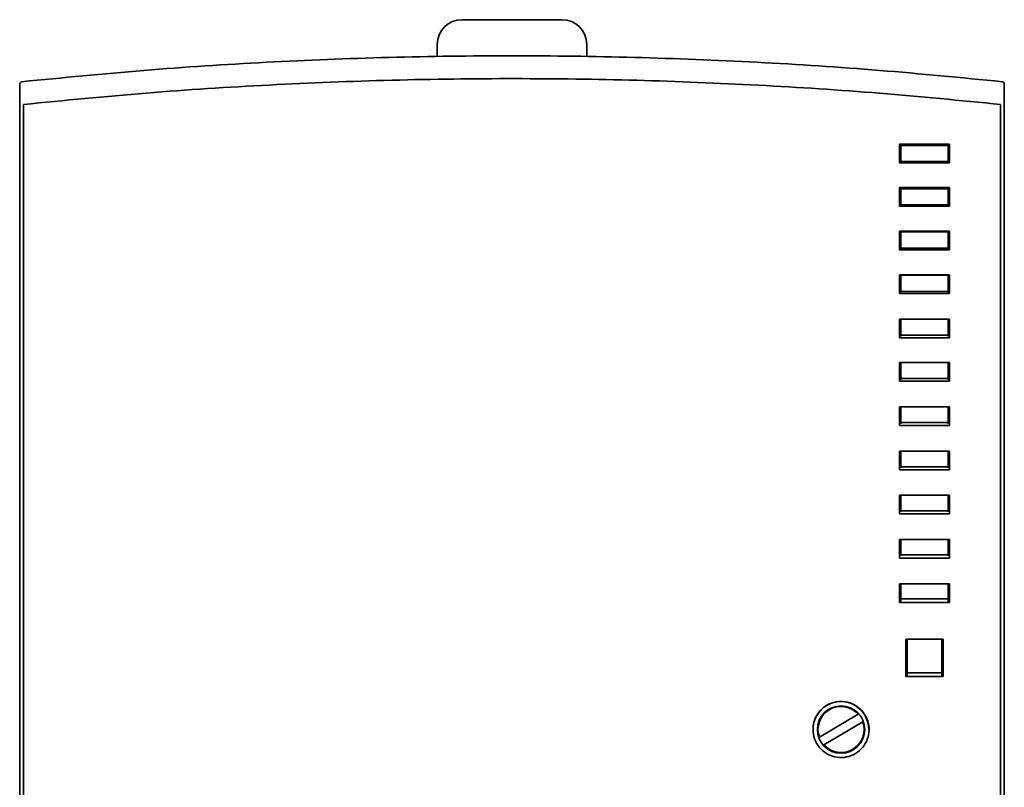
# Model space of a CAD drawing. Header units: millimetres. Extents: x 108 to 291, y 38 to 239.
# Tile 9 of 11: x 108 to 148, y 208 to 239. Entities that reach past the tile are written whole.
import ezdxf

# ---------------------------------------------------------------- set-up
doc = ezdxf.new("R2010")
doc.units = ezdxf.units.MM

msp = doc.modelspace()

# ---------------------------------------------------------------- linework, layer by layer
at = {"color": 7, "linetype": 'Continuous', "lineweight": 35}
for p, q in [((126.008, 238.884), (130.008, 238.884)), ((125.008, 237.394), (125.008, 237.884)), ((131.008, 237.884), (131.008, 237.394)), ((108.408, 235.482), (108.408, 182.744)), ((147.608, 235.482), (147.608, 182.744)), ((108.258, 176.396), (108.258, 235.414)), ((147.758, 235.414), (147.758, 176.396)), ((145.558, 233.893), (143.558, 233.893)), ((143.558, 233.893), (143.558, 233.143)), ((145.558, 233.893), (143.558, 233.893)), ((145.558, 233.143), (145.558, 233.893)), ((143.608, 233.835), (145.508, 233.835)), ((143.608, 233.191), (143.608, 233.835)), ((145.508, 233.191), (145.508, 233.835)), ((143.558, 233.143), (145.558, 233.143)), ((145.508, 233.191), (143.608, 233.191)), ((143.608, 233.191), (143.608, 233.143)), ((145.508, 233.191), (145.508, 233.143)), ((145.558, 232.143), (143.558, 232.143)), ((143.558, 232.143), (143.558, 231.393)), ((145.558, 232.143), (143.558, 232.143)), ((143.608, 232.1), (145.508, 232.1)), ((143.608, 231.455), (143.608, 232.1)), ((145.508, 231.455), (145.508, 232.1)), ((145.558, 231.393), (145.558, 232.143)), ((143.558, 231.393), (145.558, 231.393)), ((145.508, 231.455), (143.608, 231.455)), ((143.608, 231.455), (143.608, 231.407)), ((145.508, 231.455), (145.508, 231.407)), ((145.558, 230.393), (143.558, 230.393)), ((143.558, 230.393), (143.558, 229.643)), ((145.558, 230.393), (143.558, 230.393)), ((143.608, 230.363), (145.508, 230.363)), ((143.608, 229.718), (143.608, 230.363)), ((145.508, 229.718), (145.508, 230.363)), ((145.558, 229.643), (145.558, 230.393)), ((143.558, 229.643), (145.558, 229.643)), ((143.608, 229.718), (143.608, 229.67)), ((145.508, 229.718), (143.608, 229.718)), ((145.508, 229.718), (145.508, 229.67)), ((145.558, 228.644), (143.558, 228.644)), ((143.558, 228.644), (143.558, 227.894)), ((145.558, 228.643), (143.558, 228.643)), ((143.608, 228.626), (145.508, 228.626)), ((143.608, 227.98), (143.608, 228.626)), ((145.508, 227.98), (145.508, 228.626)), ((145.558, 227.894), (145.558, 228.644)), ((145.508, 227.98), (143.608, 227.98)), ((143.608, 227.98), (143.608, 227.933)), ((145.508, 227.98), (145.508, 227.933)), ((143.558, 227.894), (145.558, 227.894)), ((145.558, 226.869), (143.558, 226.869)), ((143.558, 226.869), (143.558, 226.119)), ((145.558, 226.869), (143.558, 226.869)), ((143.608, 226.862), (145.508, 226.862)), ((143.608, 226.216), (143.608, 226.862)), ((145.508, 226.216), (145.508, 226.862)), ((145.558, 226.119), (145.558, 226.869)), ((143.558, 226.119), (145.558, 226.119)), ((145.508, 226.216), (143.608, 226.216)), ((143.608, 226.216), (143.608, 226.169)), ((145.508, 226.216), (145.508, 226.169)), ((145.558, 225.119), (143.558, 225.119)), ((143.558, 225.119), (143.558, 224.369)), ((145.558, 225.119), (143.558, 225.119)), ((143.608, 224.476), (143.608, 225.123)), ((145.508, 224.476), (145.508, 225.123)), ((145.558, 224.369), (145.558, 225.119)), ((143.558, 224.369), (145.558, 224.369)), ((145.508, 224.476), (143.608, 224.476)), ((143.608, 224.476), (143.608, 224.429)), ((145.508, 224.476), (145.508, 224.429)), ((145.558, 223.344), (143.558, 223.344)), ((143.558, 223.344), (143.558, 222.594)), ((145.558, 223.344), (143.558, 223.344)), ((143.608, 222.71), (143.608, 223.357)), ((145.508, 222.71), (145.508, 223.357)), ((145.558, 222.594), (145.558, 223.344)), ((143.558, 222.594), (145.558, 222.594)), ((143.608, 222.71), (143.608, 222.663)), ((145.508, 222.71), (143.608, 222.71)), ((145.508, 222.71), (145.508, 222.663)), ((145.558, 221.569), (143.558, 221.569)), ((143.558, 221.569), (143.558, 220.819)), ((145.558, 221.569), (143.558, 221.569)), ((143.608, 220.943), (143.608, 221.59)), ((145.508, 220.943), (145.508, 221.59)), ((145.558, 220.819), (145.558, 221.569)), ((143.558, 220.819), (145.558, 220.819)), ((143.608, 220.943), (143.608, 220.896)), ((145.508, 220.943), (143.608, 220.943)), ((145.508, 220.943), (145.508, 220.896)), ((145.558, 219.794), (143.558, 219.794)), ((143.558, 219.794), (143.558, 219.045)), ((145.558, 219.794), (143.558, 219.794)), ((143.608, 219.175), (143.608, 219.822)), ((145.508, 219.175), (145.508, 219.822)), ((145.558, 219.045), (145.558, 219.794)), ((143.558, 219.045), (145.558, 219.045)), ((145.508, 219.175), (143.608, 219.175)), ((143.608, 219.175), (143.608, 219.128)), ((145.508, 219.175), (145.508, 219.128)), ((143.608, 217.406), (143.608, 218.054)), ((145.508, 217.406), (145.508, 218.054)), ((145.558, 218.02), (143.558, 218.02)), ((143.558, 218.02), (143.558, 217.27)), ((145.558, 218.02), (143.558, 218.02)), ((145.558, 217.27), (145.558, 218.02)), ((143.558, 217.27), (145.558, 217.27)), ((143.608, 217.406), (143.608, 217.359)), ((145.508, 217.406), (143.608, 217.406)), ((145.508, 217.406), (145.508, 217.359)), ((145.558, 216.245), (143.558, 216.245)), ((143.558, 216.245), (143.558, 215.495)), ((145.558, 216.245), (143.558, 216.245)), ((143.558, 216.184), (143.608, 216.184)), ((143.608, 215.635), (143.608, 216.245)), ((145.508, 215.635), (145.508, 216.245)), ((145.508, 216.184), (145.558, 216.184)), ((145.558, 215.495), (145.558, 216.245)), ((143.558, 215.495), (145.558, 215.495)), ((145.508, 215.635), (143.608, 215.635)), ((143.608, 215.635), (143.608, 215.495)), ((145.508, 215.635), (145.508, 215.495)), ((145.308, 214.02), (143.808, 214.02)), ((143.808, 214.02), (143.808, 212.52)), ((143.858, 214.02), (143.808, 214.02)), ((143.858, 212.666), (143.858, 214.02)), ((145.258, 214.02), (145.258, 212.666)), ((145.308, 214.02), (145.258, 214.02)), ((145.308, 212.52), (145.308, 214.02)), ((143.808, 212.52), (145.308, 212.52)), ((145.258, 212.666), (143.858, 212.666)), ((143.858, 212.666), (143.858, 212.521)), ((145.258, 212.666), (145.258, 212.521)), ((140.337, 210.082), (141.898, 211.009)), ((141.898, 211.009), (140.337, 210.082)), ((141.898, 211.009), (141.898, 211.009)), ((142.078, 210.709), (140.515, 209.781)), ((140.283, 210.394), (140.283, 210.394)), ((142.133, 210.394), (142.133, 210.394)), ((140.337, 210.082), (140.337, 210.082)), ((140.515, 209.781), (140.515, 209.781))]:
    msp.add_line(p, q, dxfattribs=at)
at = {"color": 7, "linetype": 'Continuous', "lineweight": 35, "flags": 128}
msp.add_lwpolyline([(140.283, 210.394), (140.283, 210.359), (140.337, 210.082)], dxfattribs=at)
at = {"color": 7, "linetype": 'Continuous', "lineweight": 35}
msp.add_circle((141.208, 210.394), 0.95, dxfattribs=at)
for centre, radius, start, end in [((126.008, 237.884), 1, 90, 180), ((130.008, 237.884), 1, 360, 90), ((108.358, 236.294), 0.1, 96.0588, 180), ((147.658, 236.294), 0.1, 0, 83.9412), ((141.201, 210.401), 1.118, 359.6225, 180.333), ((141.208, 210.394), 0.95, 90, 180), ((141.208, 210.394), 0.95, 0, 90), ((141.208, 210.394), 0.925, 41.6889, 199.7264), ((141.208, 210.394), 0.925, 221.5374, 19.8779), ((141.208, 210.394), 0.925, 221.5374, 360)]:
    msp.add_arc(centre, radius, start, end, dxfattribs=at)
for points, knots in [([(108.347, 236.393), (109.977, 236.554), (113.239, 236.875), (118.151, 237.193), (123.075, 237.391), (128.002, 237.455), (132.925, 237.391), (137.843, 237.194), (142.76, 236.876), (146.032, 236.554), (147.668, 236.393)], [0, 0, 0, 0, 0.124769, 0.249629, 0.374768, 0.5, 0.624768, 0.749629, 0.874768, 1, 1, 1, 1]), ([(108.258, 235.414), (108.258, 235.531), (108.258, 235.771), (108.258, 236.057), (108.258, 236.256), (108.258, 236.281), (108.258, 236.294)], [0, 0, 0, 0, 0.241453, 0.494945, 0.747454, 1, 1, 1, 1]), ([(147.608, 235.482), (145.991, 235.641), (142.759, 235.959), (137.891, 236.274), (133.012, 236.472), (128.11, 236.539), (123.193, 236.477), (118.26, 236.282), (113.329, 235.965), (110.048, 235.643), (108.408, 235.482)], [0, 0, 0, 0, 0.124077, 0.248153, 0.372592, 0.497032, 0.622585, 0.748139, 0.874069, 1, 1, 1, 1]), ([(147.758, 236.294), (147.758, 236.281), (147.758, 236.256), (147.758, 236.057), (147.758, 235.771), (147.758, 235.531), (147.758, 235.414)], [0, 0, 0, 0, 0.252546, 0.505055, 0.758547, 1, 1, 1, 1]), ([(140.083, 210.395), (140.095, 210.268), (140.12, 210.015), (140.314, 209.679), (140.6, 209.423), (140.956, 209.276), (141.341, 209.256), (141.71, 209.364), (142.023, 209.589), (142.244, 209.904), (142.348, 210.274), (142.323, 210.659), (142.173, 211.013), (141.914, 211.298), (141.575, 211.481), (141.195, 211.541), (140.816, 211.473), (140.482, 211.283), (140.23, 210.993), (140.101, 210.679), (140.088, 210.474), (140.083, 210.395)], [0, 0, 0, 0, 0.0537115, 0.1074236, 0.161119, 0.2147952, 0.2684601, 0.322121, 0.3757836, 0.4294547, 0.4831422, 0.5368522, 0.5905818, 0.6443132, 0.6980201, 0.7516859, 0.80532, 0.8589542, 0.9126204, 0.9663275, 1, 1, 1, 1])]:
    msp.add_open_spline(points, degree=3, knots=knots, dxfattribs=at)

doc.saveas('drawing.dxf')
